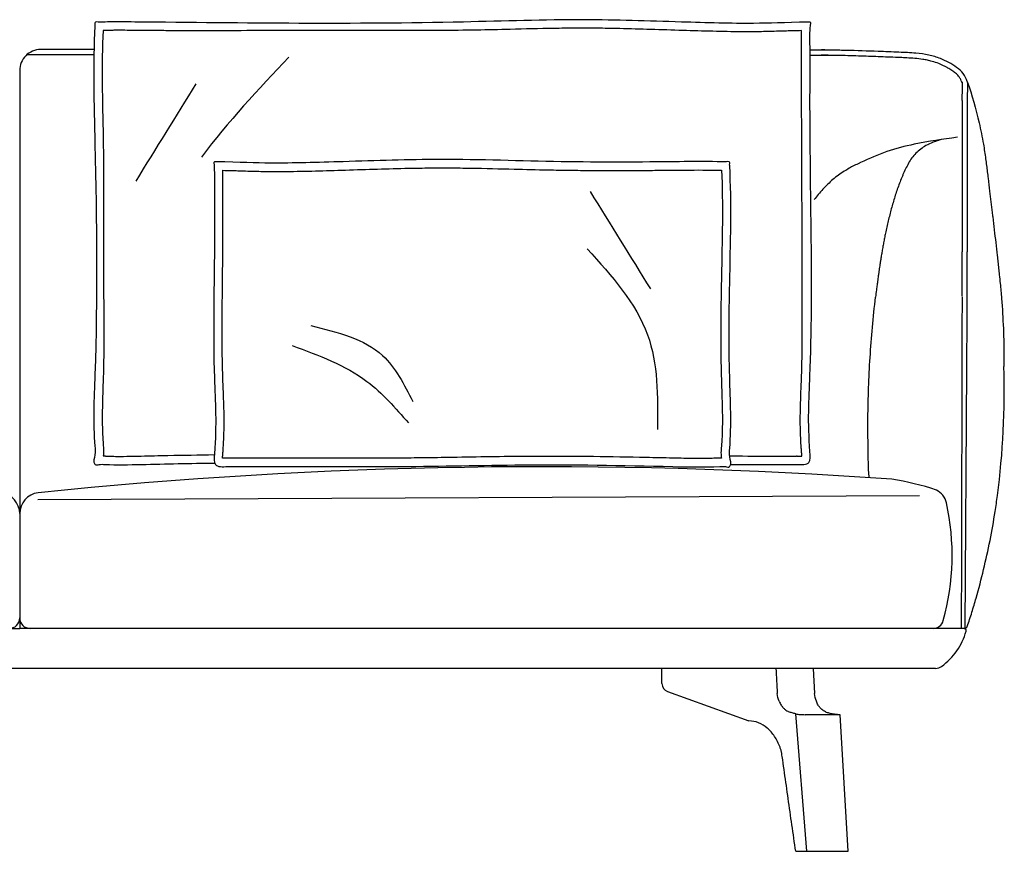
# Model space of a CAD drawing. Extents: x 190267 to 190455, y -196406 to -196327.
# Tile 2 of 2: x 190361 to 190455, y -196406 to -196327. Entities that reach past the tile are written whole.
import ezdxf

# ---------------------------------------------------------------- set-up
doc = ezdxf.new("R2010")
doc.units = 0
doc.header["$LTSCALE"] = 10
doc.layers.add('GIORGETTI', color=29, linetype='CONTINUOUS')

msp = doc.modelspace()

# ---------------------------------------------------------------- linework, layer by layer
at = {"layer": 'GIORGETTI'}
for p, q in [((190368.003, -196329.604), (190362.938, -196329.602)), ((190367.993, -196330.104), (190361.615, -196330.102)), ((190446.517, -196372.073), (190362.654, -196372.458)), ((190360.938, -196373.756), (190360.938, -196383.682)), ((190360.938, -196373.756), (190360.938, -196383.682)), ((190360.938, -196373.756), (190360.938, -196383.682)), ((190360.938, -196373.756), (190360.938, -196383.682)), ((190271.138, -196384.682), (190360.938, -196384.682)), ((190450.738, -196384.682), (190360.938, -196384.682)), ((190447.792, -196384.682), (190361.938, -196384.682)), ((190448.021, -196388.482), (190273.855, -196388.482)), ((190422.013, -196389.921), (190422.013, -196388.482)), ((190436.38, -196388.482), (190436.52, -196390.856)), ((190422.541, -196390.673), (190430.29, -196393.482)), ((190435.774, -196405.882), (190434.734, -196392.805)), ((190438.96, -196392.882), (190435.627, -196392.882)), ((190439.717, -196405.882), (190438.96, -196392.882)), ((190435.774, -196405.882), (190439.717, -196405.882))]:
    msp.add_line(p, q, dxfattribs=at)
for centre, radius, start, end in [((190362.938, -196331.602), 2, 89.99269, 180.54951), ((190376.68, -196361.958), 77.889, 352.56772, 1.62732), ((190380.724, -196369.275), 0.8, 89.99627, 93.18219), ((190434.821, -196369.075), 0.8, 86.81781, 90.00373), ((190410.639, -196834.575), 465.282, 85.90448, 95.91562), ((190439.838, -196396.307), 26.138, 71.546, 81.12757), ((190358.938, -196373.756), 2, 0, 82.74584), ((190362.938, -196373.756), 2, 97.25416, 180), ((190447.346, -196373.087), 1.75, 11.47203, 64.07145), ((190426.58, -196377.734), 23.029, 344.43239, 12.52753), ((190359.938, -196383.682), 1, 270, 0), ((190361.938, -196383.682), 1, 180, 270), ((190447.792, -196383.682), 1, 270, 346.51002), ((190450.738, -196384.882), 0.2, 344.53399, 90), ((190444.955, -196383.282), 6.2, 306.12893, 344.53399), ((190448.021, -196387.482), 1, 270, 306.12893), ((190422.813, -196389.921), 0.8, 180.00014, 250.07564)]:
    msp.add_arc(centre, radius, start, end, dxfattribs=at)
at = {"layer": 'GIORGETTI', "ltscale": 10}
msp.add_arc((190450.699, -196384.281), 0.403, 275.59801, 330.05907, dxfattribs=at)
at = {"layer": 'GIORGETTI', "extrusion": (0, 0, -1)}
for centre, major_axis, ratio, start_param, end_param in [((190434.456, -196390.582), (0, 2.099), 0.707126, 4.204596, 4.58158), ((190437.991, -196390.582), (0, -2.099), 0.707088, 1.062905, 1.439889)]:
    msp.add_ellipse(centre, major_axis=major_axis, ratio=ratio, start_param=start_param, end_param=end_param, dxfattribs=at)
at = {"layer": 'GIORGETTI'}
for points, knots in [([(190434.821, -196369.075), (190435.305, -196369.102), (190436.212, -196369.153), (190435.837, -196365.36), (190436.519, -196354.932), (190436.013, -196341.267), (190436.113, -196329.984), (190436.074, -196327.711), (190436.168, -196326.987), (190433.613, -196327.037), (190430.565, -196327.189), (190422.897, -196326.961), (190413.927, -196326.656), (190396.483, -196327.267), (190381.444, -196327.079), (190369.848, -196326.965), (190368.61, -196327.002), (190368.214, -196326.974), (190368.073, -196327.04), (190368.1, -196327.2), (190367.888, -196330.825), (190368.219, -196342.389), (190368.378, -196355.367), (190367.881, -196365.411), (190368.172, -196368.157), (190367.882, -196368.835), (190368.184, -196369.169), (190368.569, -196369.044), (190369.97, -196369.138), (190373.678, -196369.045), (190377.167, -196368.977), (190379.476, -196368.94)], [0, 0, 0, 0, 11.821687, 22.194937, 94.276806, 359.540312, 411.932663, 429.829989, 430.266722, 432.3978, 484.829155, 553.330925, 645.911176, 760.654996, 1073.250726, 1099.215915, 1107.936884, 1110.560576, 1110.987544, 1112.297006, 1114.500563, 1226.546213, 1446.044505, 1514.057675, 1522.391332, 1531.159178, 1531.673285, 1535.516875, 1541.017941, 1575.731302, 1644.586038, 1644.586038, 1644.586038, 1644.586038]), ([(190451.048, -196332.653), (190450.94, -196332.385), (190450.723, -196331.847), (190450.032, -196331.282), (190449.297, -196330.821), (190448.415, -196330.411), (190447.37, -196330.098), (190446.04, -196329.926), (190444.431, -196329.861), (190442.218, -196329.772), (190440.281, -196329.707), (190439.001, -196329.677), (190436.096, -196329.67)], [0, 0, 0, 0, 8.535167, 17.129451, 26.064201, 34.667155, 46.203905, 58.63428, 74.779905, 94.529304, 125.065042, 132.928564, 132.928564, 132.928564, 132.928564]), ([(190451.048, -196332.653), (190450.94, -196332.385), (190450.723, -196331.847), (190450.032, -196331.282), (190449.297, -196330.821), (190448.415, -196330.411), (190447.37, -196330.098), (190446.04, -196329.926), (190444.431, -196329.861), (190442.218, -196329.772), (190439.767, -196329.689), (190437.972, -196329.656), (190437.196, -196329.644)], [0, 0, 0, 0, 8.535167, 17.129451, 26.064201, 34.667155, 46.203905, 58.63428, 74.779905, 94.529304, 125.065042, 148.365288, 148.365288, 148.365288, 148.365288]), ([(190450.584, -196332.84), (190450.566, -196332.795), (190450.549, -196332.752), (190450.496, -196332.624), (190450.462, -196332.544), (190450.402, -196332.42), (190450.378, -196332.372), (190450.323, -196332.276), (190450.293, -196332.229), (190450.23, -196332.144), (190450.194, -196332.101), (190450.068, -196331.967), (190449.961, -196331.876), (190449.785, -196331.743), (190449.726, -196331.7), (190449.607, -196331.617), (190449.548, -196331.577), (190449.367, -196331.459), (190449.245, -196331.385), (190448.87, -196331.175), (190448.61, -196331.051), (190448.133, -196330.862), (190447.92, -196330.79), (190447.557, -196330.687), (190447.41, -196330.651), (190447.114, -196330.588), (190446.964, -196330.561), (190446.568, -196330.501), (190446.32, -196330.473), (190445.817, -196330.429), (190445.564, -196330.413), (190445.096, -196330.389), (190444.883, -196330.38), (190444.361, -196330.358), (190444.052, -196330.346), (190443.436, -196330.322), (190443.128, -196330.31), (190442.203, -196330.274), (190441.587, -196330.252), (190440.282, -196330.21), (190439.593, -196330.191), (190438.716, -196330.171), (190438.53, -196330.167), (190436.098, -196330.162)], [0, 0, 0, 0, 1.425472, 1.425472, 4.276415, 4.276415, 6.254277, 6.254277, 8.547328, 8.547328, 10.840378, 10.840378, 15.794544, 15.794544, 18.113706, 18.113706, 20.432869, 20.432869, 25.071193, 25.071193, 34.347842, 34.347842, 41.61391, 41.61391, 46.478363, 46.478363, 51.342816, 51.342816, 59.14138, 59.14138, 66.939943, 66.939943, 73.392594, 73.392594, 82.65316, 82.65316, 91.913726, 91.913726, 110.434858, 110.434858, 131.179254, 131.179254, 136.794699, 136.794699, 136.794699, 136.794699]), ([(190450.584, -196332.84), (190450.566, -196332.795), (190450.549, -196332.752), (190450.496, -196332.624), (190450.462, -196332.544), (190450.402, -196332.42), (190450.378, -196332.372), (190450.323, -196332.276), (190450.293, -196332.229), (190450.23, -196332.144), (190450.194, -196332.101), (190450.068, -196331.967), (190449.961, -196331.876), (190449.785, -196331.743), (190449.726, -196331.7), (190449.607, -196331.617), (190449.548, -196331.577), (190449.367, -196331.459), (190449.245, -196331.385), (190448.87, -196331.175), (190448.61, -196331.051), (190448.133, -196330.862), (190447.92, -196330.79), (190447.557, -196330.687), (190447.41, -196330.651), (190447.114, -196330.588), (190446.964, -196330.561), (190446.568, -196330.501), (190446.32, -196330.473), (190445.817, -196330.429), (190445.564, -196330.413), (190445.096, -196330.389), (190444.883, -196330.38), (190444.361, -196330.358), (190444.052, -196330.346), (190443.436, -196330.322), (190443.128, -196330.31), (190442.203, -196330.274), (190441.587, -196330.252), (190440.282, -196330.21), (190439.593, -196330.191), (190438.319, -196330.162), (190437.735, -196330.152), (190437.15, -196330.143)], [0, 0, 0, 0, 1.425472, 1.425472, 4.276415, 4.276415, 6.254277, 6.254277, 8.547328, 8.547328, 10.840378, 10.840378, 15.794544, 15.794544, 18.113706, 18.113706, 20.432869, 20.432869, 25.071193, 25.071193, 34.347842, 34.347842, 41.61391, 41.61391, 46.478363, 46.478363, 51.342816, 51.342816, 59.14138, 59.14138, 66.939943, 66.939943, 73.392594, 73.392594, 82.65316, 82.65316, 91.913726, 91.913726, 110.434858, 110.434858, 131.179254, 131.179254, 148.745108, 148.745108, 148.745108, 148.745108]), ([(190450.549, -196332.691), (190450.55, -196332.702), (190450.551, -196332.715), (190450.553, -196332.749), (190450.554, -196332.773), (190450.557, -196332.822), (190450.558, -196332.841), (190450.56, -196332.882), (190450.561, -196332.903), (190450.563, -196332.949), (190450.564, -196332.975), (190450.566, -196333.027), (190450.567, -196333.053), (190450.568, -196333.103), (190450.569, -196333.129), (190450.569, -196333.179), (190450.569, -196333.203), (190450.568, -196333.255), (190450.568, -196333.281), (190450.565, -196333.362), (190450.563, -196333.418), (190450.557, -196333.544), (190450.553, -196333.615), (190450.549, -196333.728), (190450.547, -196333.769), (190450.545, -196333.85), (190450.544, -196333.89), (190450.542, -196334.009), (190450.542, -196334.087), (190450.542, -196334.315), (190450.545, -196334.461), (190450.548, -196334.673), (190450.549, -196334.742), (190450.549, -196334.845), (190450.549, -196334.882), (190450.55, -196334.953), (190450.55, -196334.989), (190450.55, -196335.096), (190450.549, -196335.166), (190450.549, -196335.377), (190450.548, -196335.515), (190450.547, -196335.837), (190450.548, -196336.015), (190450.548, -196336.313), (190450.548, -196336.434), (190450.548, -196336.721), (190450.548, -196336.885), (190450.548, -196337.197), (190450.548, -196337.348), (190450.548, -196337.606), (190450.548, -196337.716), (190450.549, -196337.926)], [0, 0, 0, 0, 1.072723, 1.072723, 2.696283, 2.696283, 4.178378, 4.178378, 5.660473, 5.660473, 7.539471, 7.539471, 9.418469, 9.418469, 11.297466, 11.297466, 13.196484, 13.196484, 15.095502, 15.095502, 18.893538, 18.893538, 23.41614, 23.41614, 25.943777, 25.943777, 28.471414, 28.471414, 33.526688, 33.526688, 43.637236, 43.637236, 48.679307, 48.679307, 51.304547, 51.304547, 53.929787, 53.929787, 59.180268, 59.180268, 69.681228, 69.681228, 84.289567, 84.289567, 94.966441, 94.966441, 110.215545, 110.215545, 125.46465, 125.46465, 137.522687, 137.522687, 137.522687, 137.522687]), ([(190451.048, -196332.653), (190451.051, -196332.695), (190451.053, -196332.741), (190451.059, -196332.831), (190451.061, -196332.877), (190451.064, -196332.964), (190451.066, -196333.008), (190451.068, -196333.098), (190451.069, -196333.143), (190451.069, -196333.373), (190451.055, -196333.565), (190451.041, -196333.937), (190451.041, -196334.117), (190451.045, -196334.467), (190451.048, -196334.638), (190451.051, -196335.147), (190451.047, -196335.474), (190451.047, -196336.082), (190451.048, -196336.366), (190451.048, -196337.073), (190451.048, -196337.467), (190451.048, -196337.823)], [0, 0, 0, 0, 3.043489, 3.043489, 6.086979, 6.086979, 9.130468, 9.130468, 12.173957, 12.173957, 24.347915, 24.347915, 36.521872, 36.521872, 48.69583, 48.69583, 73.043745, 73.043745, 97.39166, 97.39166, 137.522687, 137.522687, 137.522687, 137.522687]), ([(190451.048, -196332.653), (190451.504, -196333.941), (190451.873, -196335.258), (190452.329, -196337.256), (190452.464, -196337.926), (190452.659, -196339.071), (190452.761, -196339.747), (190452.876, -196340.628), (190452.951, -196341.241), (190452.999, -196341.649), (190453.072, -196342.262), (190453.121, -196342.67), (190453.251, -196343.753), (190453.332, -196344.428), (190453.413, -196345.103)], [-487.950867, -487.950867, -487.950867, -487.950867, -449.804816, -449.804816, -430.73179, -430.73179, -417.380981, -411.658764, -405.936547, -400.21433, -400.21433, -388.769896, -388.769896, -369.848333, -369.848333, -369.848333, -369.848333]), ([(190360.938, -196333.841), (190360.938, -196334.933), (190360.938, -196336.199), (190360.938, -196338.986), (190360.938, -196340.508), (190360.938, -196341.813), (190360.938, -196341.989), (190360.938, -196342.16), (190360.938, -196342.331), (190360.938, -196356.448), (190360.938, -196370.565), (190360.938, -196384.682)], [-8.786579, -8.786579, -8.786579, -8.786579, -4.588596, -4.588596, 0, 0, 0, 0.61555, 0.61555, 0.61555, 51.344753, 51.344753, 51.344753, 51.344753]), ([(190360.938, -196333.841), (190360.938, -196334.933), (190360.938, -196336.199), (190360.938, -196338.986), (190360.938, -196340.508), (190360.938, -196341.813), (190360.938, -196341.989), (190360.938, -196342.16), (190360.938, -196342.331), (190360.938, -196356.448), (190360.938, -196370.565), (190360.938, -196384.682)], [-8.786579, -8.786579, -8.786579, -8.786579, -4.588596, -4.588596, 0, 0, 0, 0.61555, 0.61555, 0.61555, 51.344753, 51.344753, 51.344753, 51.344753]), ([(190360.938, -196333.841), (190360.938, -196334.933), (190360.938, -196336.199), (190360.938, -196338.986), (190360.938, -196340.508), (190360.938, -196341.813), (190360.938, -196341.989), (190360.938, -196342.16), (190360.938, -196342.331), (190360.938, -196356.448), (190360.938, -196370.565), (190360.938, -196384.682)], [-8.786579, -8.786579, -8.786579, -8.786579, -4.588596, -4.588596, 0, 0, 0, 0.61555, 0.61555, 0.61555, 51.344753, 51.344753, 51.344753, 51.344753]), ([(190360.938, -196333.841), (190360.938, -196334.933), (190360.938, -196336.199), (190360.938, -196338.986), (190360.938, -196340.508), (190360.938, -196341.813), (190360.938, -196341.989), (190360.938, -196342.16), (190360.938, -196342.331), (190360.938, -196356.448), (190360.938, -196370.565), (190360.938, -196384.682)], [-8.786579, -8.786579, -8.786579, -8.786579, -4.588596, -4.588596, 0, 0, 0, 0.61555, 0.61555, 0.61555, 51.344753, 51.344753, 51.344753, 51.344753]), ([(190450.103, -196337.951), (190448.731, -196338.138), (190446.471, -196338.471), (190443.367, -196339.233), (190441.727, -196339.981), (190440.908, -196340.355)], [9.529903, 9.529903, 9.529903, 9.529903, 51.080071, 78.054508, 105.027144, 105.027144, 105.027144, 105.027144]), ([(190450.549, -196337.926), (190450.549, -196337.949), (190450.549, -196337.975), (190450.549, -196338.025), (190450.549, -196338.046), (190450.549, -196338.091), (190450.549, -196338.116), (190450.549, -196338.209), (190450.549, -196338.287), (190450.549, -196338.532), (190450.549, -196338.721), (190450.549, -196339.168), (190450.549, -196339.427), (190450.549, -196340.003), (190450.549, -196340.321), (190450.549, -196341.097), (190450.549, -196341.569), (190450.549, -196342.565), (190450.549, -196343.089), (190450.549, -196344.168), (190450.549, -196344.725), (190450.549, -196345.858), (190450.549, -196346.436), (190450.548, -196347.606), (190450.548, -196348.2), (190450.548, -196348.812), (190450.548, -196348.828), (190450.548, -196348.844)], [50.323155, 50.323155, 50.323155, 50.323155, 56.314281, 56.314281, 59.787081, 59.787081, 63.25988, 63.25988, 71.7863, 71.7863, 85.845284, 85.845284, 99.904267, 99.904267, 113.963251, 113.963251, 131.926446, 131.926446, 149.889641, 149.889641, 167.852836, 167.852836, 185.816031, 185.816031, 203.779226, 203.779226, 204.270403, 204.270403, 204.270403, 204.270403]), ([(190451.049, -196337.927), (190451.049, -196337.949), (190451.049, -196337.976), (190451.049, -196338.042), (190451.049, -196338.082), (190451.049, -196338.22), (190451.049, -196338.339), (190451.049, -196338.633), (190451.049, -196338.809), (190451.049, -196339.111), (190451.049, -196339.218), (190451.049, -196339.445), (190451.049, -196339.565), (190451.049, -196339.94), (190451.049, -196340.213), (190451.049, -196340.651), (190451.049, -196340.801), (190451.049, -196341.11), (190451.049, -196341.268), (190451.049, -196341.754), (190451.049, -196342.093), (190451.049, -196342.791), (190451.049, -196343.151), (190451.049, -196343.886), (190451.049, -196344.262), (190451.049, -196345.025), (190451.049, -196345.413), (190451.049, -196346.197), (190451.049, -196346.594), (190451.049, -196347.194), (190451.049, -196347.395), (190451.048, -196347.799), (190451.048, -196348.002), (190451.048, -196348.408), (190451.048, -196348.612), (190451.048, -196348.825), (190451.048, -196348.835), (190451.048, -196348.844)], [50.323155, 50.323155, 50.323155, 50.323155, 56.469471, 56.469471, 62.615787, 62.615787, 74.90842, 74.90842, 87.201053, 87.201053, 93.347369, 93.347369, 99.493686, 99.493686, 111.786318, 111.786318, 117.932635, 117.932635, 124.078951, 124.078951, 136.371584, 136.371584, 148.664216, 148.664216, 160.956849, 160.956849, 173.249482, 173.249482, 185.542114, 185.542114, 191.688431, 191.688431, 197.834747, 197.834747, 203.981063, 203.981063, 204.270403, 204.270403, 204.270403, 204.270403]), ([(190451.049, -196337.824), (190451.049, -196337.824), (190451.049, -196337.826), (190451.049, -196337.837), (190451.049, -196337.846), (190451.049, -196337.867), (190451.049, -196337.875), (190451.049, -196337.891), (190451.049, -196337.896), (190451.049, -196337.91), (190451.049, -196337.917), (190451.049, -196337.927)], [31.128908, 31.128908, 31.128908, 31.128908, 37.742366, 37.742366, 44.03276, 44.03276, 47.177958, 47.177958, 48.750556, 48.750556, 50.323155, 50.323155, 50.323155, 50.323155]), ([(190446.743, -196338.991), (190446.58, -196339.106), (190446.424, -196339.231), (190446.13, -196339.501), (190445.994, -196339.646), (190445.745, -196339.958), (190445.634, -196340.124), (190445.434, -196340.469), (190445.341, -196340.646), (190445.161, -196341.001), (190445.076, -196341.181), (190444.954, -196341.454), (190444.914, -196341.546), (190444.836, -196341.729), (190444.798, -196341.821), (190444.686, -196342.099), (190444.614, -196342.285), (190444.476, -196342.658), (190444.41, -196342.846), (190444.282, -196343.224), (190444.22, -196343.414), (190444.16, -196343.604)], [7.630586, 7.630586, 7.630586, 7.630586, 15.261173, 15.261173, 22.891759, 22.891759, 30.522345, 30.522345, 38.152932, 38.152932, 45.783518, 45.783518, 49.598811, 49.598811, 53.414104, 53.414104, 61.044691, 61.044691, 68.675277, 68.675277, 76.305863, 76.305863, 76.305863, 76.305863]), ([(190448.61, -196338.164), (190448.413, -196338.214), (190448.218, -196338.273), (190447.834, -196338.408), (190447.646, -196338.488), (190447.413, -196338.594), (190447.366, -196338.615), (190447.297, -196338.65), (190447.274, -196338.662), (190447.25, -196338.675)], [26.998282, 26.998282, 26.998282, 26.998282, 33.689571, 33.689571, 40.427485, 40.427485, 42.111963, 42.111963, 42.986203, 42.986203, 42.986203, 42.986203]), ([(190440.908, -196340.355), (190440.824, -196340.393), (190440.741, -196340.431), (190440.331, -196340.623), (190440.01, -196340.79), (190439.698, -196340.972)], [104.011587, 104.011587, 104.011587, 104.011587, 106.772238, 106.772238, 117.643007, 117.643007, 117.643007, 117.643007]), ([(190439.698, -196340.972), (190439.627, -196341.013), (190439.557, -196341.055), (190439.109, -196341.331), (190438.746, -196341.587), (190438.057, -196342.145), (190437.732, -196342.448), (190437.125, -196343.094), (190436.842, -196343.435), (190436.548, -196343.828), (190436.52, -196343.865), (190436.492, -196343.903)], [117.643007, 117.643007, 117.643007, 117.643007, 120.118767, 120.118767, 133.465297, 133.465297, 146.811827, 146.811827, 160.158356, 160.158356, 161.571125, 161.571125, 161.571125, 161.571125]), ([(190444.16, -196343.604), (190444.1, -196343.794), (190444.043, -196343.985), (190443.931, -196344.367), (190443.877, -196344.559), (190443.772, -196344.944), (190443.722, -196345.137), (190443.624, -196345.523), (190443.576, -196345.717), (190443.438, -196346.298), (190443.351, -196346.688), (190443.27, -196347.078)], [76.305863, 76.305863, 76.305863, 76.305863, 83.93645, 83.93645, 91.567036, 91.567036, 99.197622, 99.197622, 106.828208, 106.828208, 122.089381, 122.089381, 122.089381, 122.089381]), ([(190453.413, -196345.103), (190453.43, -196345.244), (190453.447, -196345.386), (190453.561, -196346.344), (190453.655, -196347.161), (190453.804, -196348.385), (190453.852, -196348.794), (190453.914, -196349.407), (190453.953, -196349.816), (190454.017, -196350.43), (190454.097, -196351.108), (190454.149, -196351.583), (190454.223, -196352.331), (190454.265, -196352.807), (190454.379, -196354.237), (190454.438, -196355.191), (190454.515, -196357.102), (190454.536, -196358.059), (190454.539, -196359.259), (190454.539, -196359.503), (190454.537, -196359.746)], [-369.848333, -369.848333, -369.848333, -369.848333, -365.881029, -365.881029, -342.992161, -342.992161, -331.547727, -331.547727, -325.82551, -320.103293, -314.381076, -306.75387, -306.75387, -293.404447, -293.404447, -266.705601, -266.705601, -240.006755, -240.006755, -233.202917, -233.202917, -233.202917, -233.202917]), ([(190443.27, -196347.078), (190443.238, -196347.231), (190443.207, -196347.385), (190443.162, -196347.608), (190443.133, -196347.76), (190443.104, -196347.911), (190443.061, -196348.135), (190443.033, -196348.287), (190443.006, -196348.438), (190442.977, -196348.6), (190442.95, -196348.752), (190442.913, -196348.967), (190442.887, -196349.119), (190442.862, -196349.271), (190442.826, -196349.496), (190442.8, -196349.653), (190442.776, -196349.811), (190442.748, -196349.99), (190442.724, -196350.148), (190442.694, -196350.352), (190442.671, -196350.509), (190442.649, -196350.667), (190442.617, -196350.893), (190442.595, -196351.051), (190442.573, -196351.209), (190442.543, -196351.435), (190442.5, -196351.751), (190442.459, -196352.068), (190442.43, -196352.294), (190442.39, -196352.61), (190442.352, -196352.927), (190442.325, -196353.154)], [143.242678, 143.242678, 143.242678, 143.242678, 150.703521, 150.703521, 154.087168, 158.046396, 158.046396, 164.931659, 165.389271, 165.389271, 172.732146, 172.732146, 175.77615, 180.075021, 180.075021, 186.620641, 187.667826, 187.667826, 195.260631, 195.260631, 197.465131, 202.853435, 202.853435, 208.309622, 210.44624, 210.44624, 219.154113, 225.644667, 225.644667, 229.998604, 240.843094, 240.843094, 240.843094, 240.843094]), ([(190450.548, -196353.059), (190450.548, -196353.035), (190450.548, -196353.01), (190450.548, -196352.961), (190450.548, -196352.936), (190450.548, -196352.862), (190450.548, -196352.811), (190450.548, -196352.71), (190450.548, -196352.659), (190450.548, -196352.559), (190450.548, -196352.509), (190450.548, -196352.358), (190450.548, -196352.257), (190450.548, -196352.056), (190450.548, -196351.955), (190450.548, -196351.6), (190450.548, -196351.346), (190450.548, -196350.584), (190450.548, -196350.076), (190450.548, -196349.328), (190450.548, -196349.086), (190450.548, -196348.844)], [-233.255237, -233.255237, -233.255237, -233.255237, -232.543721, -232.543721, -231.832205, -231.832205, -230.409173, -230.409173, -228.986141, -228.986141, -227.563109, -227.563109, -224.717045, -224.717045, -221.870981, -221.870981, -214.683534, -214.683534, -200.30864, -200.30864, -193.427338, -193.427338, -193.427338, -193.427338]), ([(190450.845, -196384.656), (190450.913, -196374.125), (190450.98, -196363.594), (190451.048, -196353.063), (190451.048, -196353.063), (190451.048, -196353.063), (190451.048, -196353.063), (190451.048, -196353.043), (190451.048, -196353.023), (190451.048, -196352.99), (190451.048, -196352.95), (190451.048, -196352.91), (190451.048, -196352.857), (190451.048, -196352.778), (190451.048, -196352.698), (190451.048, -196352.644), (190451.048, -196352.591), (190451.048, -196352.486), (190451.048, -196352.328), (190451.048, -196352.221), (190451.048, -196352.166), (190451.048, -196352.158), (190451.048, -196352.153), (190451.048, -196352.102), (190451.048, -196352.041), (190451.048, -196351.979), (190451.048, -196351.926), (190451.048, -196351.836), (190451.048, -196351.693), (190451.048, -196351.535), (190451.048, -196351.376), (190451.048, -196351.217), (190451.048, -196351.059), (190451.048, -196350.9), (190451.048, -196350.742), (190451.048, -196350.589), (190451.048, -196350.49), (190451.048, -196350.437), (190451.048, -196350.378), (190451.048, -196350.266), (190451.048, -196350.108), (190451.048, -196349.95), (190451.048, -196349.792), (190451.048, -196349.633), (190451.048, -196349.475), (190451.048, -196349.317), (190451.048, -196349.16), (190451.048, -196349.002), (190451.048, -196348.897), (190451.048, -196348.844)], [-530.883022, -530.883022, -530.883022, -530.883022, -233.259619, -233.259619, -233.259619, -233.255237, -233.255237, -233.255237, -232.69072, -232.69072, -232.323737, -231.561686, -231.561686, -230.827719, -229.331702, -229.303618, -229.303618, -227.835684, -226.339667, -224.84365, -224.787482, -224.787482, -224.638486, -224.638486, -223.347632, -222.897367, -222.897367, -221.851615, -220.355597, -218.85958, -217.363563, -215.867545, -214.371528, -212.875511, -211.379493, -209.883476, -208.561276, -208.561276, -208.387458, -206.891441, -205.395424, -203.899406, -202.403389, -200.907372, -199.411354, -197.915337, -196.419319, -194.923302, -193.427338, -193.427338, -193.427338, -193.427338]), ([(190441.702, -196370.242), (190441.651, -196369.345), (190441.611, -196367.484), (190441.586, -196364.666), (190441.651, -196361.781), (190441.792, -196358.901), (190442.012, -196356.026), (190442.212, -196354.11), (190442.325, -196353.154)], [124.248381, 124.248381, 124.248381, 124.248381, 147.129416, 171.650985, 196.172554, 220.694124, 245.215693, 269.737262, 269.737262, 269.737262, 269.737262]), ([(190450.55, -196353.12), (190450.545, -196354.799), (190450.541, -196356.481), (190450.529, -196360.968), (190450.523, -196363.774), (190450.514, -196367.717), (190450.511, -196368.853), (190450.506, -196371.124), (190450.503, -196372.26), (190450.5, -196373.846), (190450.499, -196374.297), (190450.498, -196374.747), (190450.498, -196374.747), (190450.498, -196374.747), (190450.498, -196374.747), (190450.49, -196378.058), (190450.482, -196381.37), (190450.474, -196384.682)], [0, 0, 0, 0, 50.707375, 50.707375, 135.337333, 135.337333, 169.609894, 169.609894, 203.882454, 203.882454, 217.476568, 217.476568, 217.476568, 217.47676, 217.47676, 217.47676, 317.552789, 317.552789, 317.552789, 317.552789]), ([(190380.68, -196368.476), (190380.633, -196368.478), (190380.588, -196368.481), (190380.456, -196368.488), (190380.375, -196368.491), (190380.277, -196368.492), (190380.251, -196368.492), (190380.227, -196368.491)], [0, 0, 0, 0, 1.140199, 1.140199, 3.420597, 3.420597, 4.285118, 4.285118, 4.285118, 4.285118]), ([(190434.866, -196368.277), (190434.912, -196368.279), (190434.958, -196368.282), (190435.089, -196368.288), (190435.17, -196368.292), (190435.269, -196368.292), (190435.295, -196368.292), (190435.318, -196368.292)], [0, 0, 0, 0, 1.140199, 1.140199, 3.420597, 3.420597, 4.285118, 4.285118, 4.285118, 4.285118]), ([(190428.551, -196369.073), (190430.295, -196369.074), (190432.385, -196369.075), (190434.476, -196369.075), (190434.821, -196369.075)], [2136.118615, 2136.118615, 2136.118615, 2136.118615, 2188.446272, 2198.82065, 2198.82065, 2198.82065, 2198.82065]), ([(190451.048, -196384.482), (190451.199, -196384.037), (190451.346, -196383.591), (190451.625, -196382.695), (190451.758, -196382.244), (190452.144, -196380.89), (190452.382, -196379.981), (190452.822, -196378.156), (190453.025, -196377.239), (190453.393, -196375.397), (190453.556, -196374.472), (190453.776, -196373.041), (190453.848, -196372.538), (190453.914, -196372.033)], [0, 0, 0, 0, 14.077431, 14.077431, 28.154861, 28.154861, 56.309723, 56.309723, 84.464584, 84.464584, 112.619445, 112.619445, 127.867952, 127.867952, 127.867952, 127.867952]), ([(190432.844, -196388.482), (190432.868, -196388.877), (190432.891, -196389.273), (190432.938, -196390.064), (190432.961, -196390.46), (190432.984, -196390.856)], [0, 0, 0, 0, 1.191085, 1.191085, 2.382168, 2.382168, 2.382168, 2.382168]), ([(190433.159, -196391.602), (190433.186, -196391.667), (190433.215, -196391.729), (190433.278, -196391.85), (190433.312, -196391.909), (190433.401, -196392.048), (190433.458, -196392.125), (190433.585, -196392.27), (190433.655, -196392.338), (190433.833, -196392.482), (190433.944, -196392.549), (190434.06, -196392.597)], [0, 0, 0, 0, 0.221047, 0.221047, 0.444966, 0.444966, 0.774799, 0.774799, 1.128479, 1.128479, 1.636886, 1.636886, 1.636886, 1.636886]), ([(190437.557, -196392.597), (190437.442, -196392.549), (190437.332, -196392.482), (190437.159, -196392.338), (190437.092, -196392.27), (190436.971, -196392.125), (190436.917, -196392.048), (190436.834, -196391.909), (190436.803, -196391.85), (190436.745, -196391.729), (190436.719, -196391.667), (190436.695, -196391.602)], [0.000001, 0.000001, 0.000001, 0.000001, 0.508408, 0.508408, 0.862088, 0.862088, 1.191921, 1.191921, 1.41584, 1.41584, 1.636887, 1.636887, 1.636887, 1.636887]), ([(190434.734, -196392.805), (190434.62, -196392.782), (190434.507, -196392.752), (190434.282, -196392.682), (190434.171, -196392.642), (190434.06, -196392.597)], [-0.977106, -0.977106, -0.977106, -0.977106, -0.487819, -0.487819, -0.000001, -0.000001, -0.000001, -0.000001]), ([(190434.734, -196392.805), (190434.856, -196392.831), (190434.991, -196392.85), (190435.29, -196392.876), (190435.454, -196392.882), (190435.627, -196392.882)], [0, 0, 0, 0, 0.524261, 0.524261, 1.075632, 1.075632, 1.075632, 1.075632]), ([(190437.557, -196392.597), (190437.666, -196392.642), (190437.778, -196392.682), (190438.003, -196392.752), (190438.117, -196392.782), (190438.232, -196392.805)], [-0.9771017, -0.9771017, -0.9771017, -0.9771017, -0.4892854, -0.4892854, 0, 0, 0, 0]), ([(190438.806, -196392.882), (190438.742, -196392.882), (190438.659, -196392.876), (190438.463, -196392.85), (190438.354, -196392.831), (190438.232, -196392.805)], [0.000001, 0.000001, 0.000001, 0.000001, 0.551152, 0.551152, 1.075203, 1.075203, 1.075203, 1.075203]), ([(190434.73, -196405.882), (190434.492, -196404.209), (190434.254, -196402.536), (190433.9, -196400.045), (190433.783, -196399.227), (190433.609, -196398), (190433.551, -196397.591), (190433.463, -196396.977), (190433.434, -196396.773), (190433.401, -196396.542), (190433.398, -196396.517), (190433.388, -196396.466), (190433.383, -196396.441), (190433.365, -196396.367), (190433.35, -196396.319), (190433.307, -196396.174), (190433.275, -196396.079), (190433.106, -196395.613), (190432.933, -196395.265), (190432.523, -196394.648), (190432.286, -196394.379), (190431.768, -196393.939), (190431.486, -196393.769), (190430.9, -196393.54), (190430.595, -196393.482), (190430.29, -196393.482)], [-332.358087, -332.358087, -332.358087, -332.358087, -284.850205, -284.850205, -261.612814, -261.612814, -249.994118, -249.994118, -244.18477, -244.18477, -243.458602, -243.458602, -242.732433, -242.732433, -241.280096, -241.280096, -238.375422, -238.375422, -226.756727, -226.756727, -215.138031, -215.138031, -203.519335, -203.519335, -191.900639, -191.900639, -191.900639, -191.900639]), ([(190434.73, -196405.882), (190434.904, -196405.882), (190435.078, -196405.882), (190435.426, -196405.882), (190435.6, -196405.882), (190435.774, -196405.882)], [-1.502701, -1.502701, -1.502701, -1.502701, -0.751362, -0.751362, 0, 0, 0, 0])]:
    msp.add_open_spline(points, degree=3, knots=knots, dxfattribs=at)
at = {"layer": 'GIORGETTI', "ltscale": 10}
for points, knots in [([(190368.869, -196327.793), (190368.79, -196329.39), (190368.774, -196331.07), (190368.8, -196334.498), (190368.842, -196336.245), (190368.889, -196338.497), (190368.899, -196339.016), (190368.916, -196353.14), (190368.924, -196353.656), (190368.942, -196355.199), (190368.947, -196356.224), (190368.94, -196357.781), (190368.935, -196358.312), (190368.92, -196359.29), (190368.911, -196359.737), (190368.891, -196360.544), (190368.88, -196360.903), (190368.857, -196361.621), (190368.844, -196361.979), (190368.811, -196363.05), (190368.792, -196363.76), (190368.787, -196364.644), (190368.788, -196364.828), (190368.792, -196365.376), (190368.799, -196365.739), (190368.818, -196366.21), (190368.823, -196366.322), (190368.841, -196366.656), (190368.855, -196366.877), (190368.876, -196367.137), (190368.879, -196367.177), (190368.886, -196367.249), (190368.888, -196367.281), (190368.899, -196367.397), (190368.907, -196367.489), (190368.919, -196367.691), (190368.922, -196367.801), (190368.914, -196368.028), (190368.905, -196368.144), (190368.885, -196368.265)], [787.546767, 787.546767, 787.546767, 787.546767, 838.675872, 838.675872, 889.804978, 889.804978, 905.192992, 905.192992, 920.581007, 920.581007, 951.357036, 951.357036, 967.253736, 967.253736, 980.574298, 980.574298, 991.22578, 991.22578, 1001.877262, 1001.877262, 1023.180226, 1023.180226, 1028.780768, 1028.780768, 1039.981853, 1039.981853, 1043.474689, 1043.474689, 1050.46036, 1050.46036, 1051.752169, 1051.752169, 1052.764175, 1052.764175, 1055.340268, 1055.340268, 1057.916361, 1057.916361, 1060.306476, 1060.306476, 1060.306476, 1060.306476]), ([(190435.296, -196327.806), (190434.764, -196327.818), (190434.29, -196327.831), (190433.191, -196327.863), (190432.613, -196327.88), (190431.796, -196327.9), (190431.544, -196327.906), (190431.106, -196327.913), (190430.921, -196327.915), (190430.356, -196327.92), (190429.965, -196327.92), (190428.695, -196327.912), (190427.775, -196327.895), (190425.899, -196327.849), (190424.943, -196327.82), (190421.939, -196327.725), (190419.957, -196327.657), (190417.26, -196327.6), (190416.527, -196327.588), (190415.116, -196327.575), (190414.439, -196327.573), (190413.078, -196327.579), (190412.395, -196327.587), (190410.34, -196327.619), (190408.962, -196327.653), (190406.513, -196327.714), (190405.443, -196327.74), (190403.684, -196327.777), (190402.995, -196327.789), (190381.619, -196327.806), (190380.932, -196327.813), (190378.871, -196327.825), (190377.5, -196327.824), (190375.56, -196327.815), (190374.991, -196327.811), (190373.895, -196327.803), (190373.367, -196327.799), (190372.52, -196327.791), (190372.2, -196327.788), (190371.241, -196327.779), (190370.605, -196327.773), (190369.848, -196327.777), (190369.721, -196327.779), (190369.52, -196327.781), (190369.445, -196327.782), (190369.311, -196327.785), (190369.252, -196327.786), (190369.131, -196327.789), (190369.069, -196327.79), (190368.962, -196327.792), (190368.916, -196327.792), (190368.869, -196327.793)], [306.64523, 306.64523, 306.64523, 306.64523, 319.414518, 319.414518, 338.688276, 338.688276, 347.444114, 347.444114, 353.742886, 353.742886, 366.340429, 366.340429, 393.5841, 393.5841, 420.827771, 420.827771, 480.511959, 480.511959, 502.914457, 502.914457, 523.589297, 523.589297, 544.264138, 544.264138, 585.613819, 585.613819, 617.547002, 617.547002, 638.098048, 638.098048, 658.649094, 658.649094, 699.751186, 699.751186, 716.807891, 716.807891, 732.621113, 732.621113, 742.202378, 742.202378, 761.364909, 761.364909, 765.234495, 765.234495, 767.516805, 767.516805, 769.336441, 769.336441, 771.156077, 771.156077, 772.472373, 772.472373, 772.472373, 772.472373]), ([(190435.318, -196368.292), (190435.318, -196368.266), (190435.316, -196368.237), (190435.311, -196368.148), (190435.306, -196368.083), (190435.298, -196367.982), (190435.295, -196367.95), (190435.29, -196367.886), (190435.287, -196367.854), (190435.28, -196367.759), (190435.275, -196367.695), (190435.261, -196367.506), (190435.252, -196367.381), (190435.228, -196367.009), (190435.215, -196366.767), (190435.184, -196366.052), (190435.173, -196365.593), (190435.163, -196364.258), (190435.185, -196363.423), (190435.232, -196362.146), (190435.251, -196361.69), (190435.28, -196360.943), (190435.29, -196360.652), (190435.308, -196360.065), (190435.316, -196359.77), (190435.335, -196358.877), (190435.344, -196358.274), (190435.358, -196356.444), (190435.354, -196355.198), (190435.337, -196353.111), (190435.328, -196339.19), (190435.312, -196337.569), (190435.304, -196336.779), (190435.293, -196335.324), (190435.29, -196334.658), (190435.29, -196333.33), (190435.292, -196332.669), (190435.295, -196331.677), (190435.296, -196331.341), (190435.298, -196330.34), (190435.297, -196329.679), (190435.29, -196328.923), (190435.289, -196328.818), (190435.287, -196328.605), (190435.286, -196328.497), (190435.286, -196328.199), (190435.288, -196328.006), (190435.296, -196327.806)], [18.644809, 18.644809, 18.644809, 18.644809, 19.568603, 19.568603, 21.416191, 21.416191, 22.222679, 22.222679, 23.029168, 23.029168, 24.642145, 24.642145, 27.868099, 27.868099, 34.320008, 34.320008, 47.223826, 47.223826, 73.03146, 73.03146, 87.705532, 87.705532, 97.078213, 97.078213, 106.450894, 106.450894, 125.196256, 125.196256, 162.68698, 162.68698, 187.224215, 187.224215, 210.363104, 210.363104, 229.898878, 229.898878, 249.434652, 249.434652, 259.493317, 259.493317, 279.610647, 279.610647, 282.863588, 282.863588, 286.116529, 286.116529, 291.693695, 291.693695, 291.693695, 291.693695]), ([(190380.25, -196341.095), (190380.781, -196341.108), (190381.256, -196341.12), (190382.355, -196341.152), (190382.932, -196341.17), (190383.749, -196341.19), (190384.001, -196341.195), (190384.439, -196341.202), (190384.624, -196341.204), (190385.19, -196341.209), (190385.58, -196341.209), (190386.851, -196341.201), (190387.77, -196341.184), (190389.646, -196341.138), (190390.603, -196341.109), (190393.606, -196341.014), (190395.588, -196340.946), (190398.286, -196340.889), (190399.019, -196340.877), (190400.429, -196340.864), (190401.106, -196340.862), (190402.467, -196340.869), (190403.15, -196340.876), (190405.205, -196340.908), (190406.583, -196340.942), (190409.032, -196341.003), (190410.102, -196341.03), (190411.861, -196341.066), (190412.55, -196341.078), (190413.926, -196341.096), (190414.614, -196341.102), (190416.674, -196341.114), (190418.046, -196341.113), (190419.986, -196341.104), (190420.554, -196341.101), (190421.651, -196341.093), (190422.178, -196341.088), (190423.026, -196341.081), (190423.345, -196341.078), (190424.305, -196341.069), (190424.941, -196341.062), (190426.697, -196341.067), (190426.824, -196341.068), (190427.026, -196341.07), (190427.1, -196341.072), (190427.234, -196341.074), (190427.293, -196341.075), (190427.414, -196341.078), (190427.476, -196341.079), (190427.584, -196341.081), (190427.63, -196341.081), (190427.676, -196341.082)], [306.64523, 306.64523, 306.64523, 306.64523, 319.414518, 319.414518, 338.688276, 338.688276, 347.444114, 347.444114, 353.742886, 353.742886, 366.340429, 366.340429, 393.5841, 393.5841, 420.827771, 420.827771, 480.511959, 480.511959, 502.914457, 502.914457, 523.589297, 523.589297, 544.264138, 544.264138, 585.613819, 585.613819, 617.547002, 617.547002, 638.098048, 638.098048, 658.649094, 658.649094, 699.751186, 699.751186, 716.807891, 716.807891, 732.621113, 732.621113, 742.202378, 742.202378, 761.364909, 761.364909, 765.234495, 765.234495, 767.516805, 767.516805, 769.336441, 769.336441, 771.156077, 771.156077, 772.472373, 772.472373, 772.472373, 772.472373]), ([(190380.227, -196368.491), (190380.228, -196368.465), (190380.229, -196368.437), (190380.234, -196368.347), (190380.239, -196368.282), (190380.248, -196368.181), (190380.25, -196368.15), (190380.256, -196368.086), (190380.258, -196368.054), (190380.266, -196367.958), (190380.271, -196367.894), (190380.285, -196367.705), (190380.293, -196367.58), (190380.317, -196367.209), (190380.33, -196366.966), (190380.362, -196366.251), (190380.372, -196365.793), (190380.383, -196364.457), (190380.36, -196363.622), (190380.314, -196362.345), (190380.295, -196361.889), (190380.266, -196361.142), (190380.255, -196360.851), (190380.237, -196360.265), (190380.23, -196359.969), (190380.21, -196359.076), (190380.202, -196358.473), (190380.187, -196356.643), (190380.192, -196355.397), (190380.208, -196353.311), (190380.217, -196352.479), (190380.234, -196350.858), (190380.242, -196350.069), (190380.252, -196348.613), (190380.255, -196347.947), (190380.256, -196346.619), (190380.253, -196345.958), (190380.25, -196344.966), (190380.249, -196344.63), (190380.248, -196343.629), (190380.248, -196342.968), (190380.255, -196342.212), (190380.256, -196342.107), (190380.258, -196341.894), (190380.259, -196341.786), (190380.259, -196341.488), (190380.257, -196341.295), (190380.25, -196341.095)], [18.644809, 18.644809, 18.644809, 18.644809, 19.568603, 19.568603, 21.416191, 21.416191, 22.222679, 22.222679, 23.029168, 23.029168, 24.642145, 24.642145, 27.868099, 27.868099, 34.320008, 34.320008, 47.223826, 47.223826, 73.03146, 73.03146, 87.705532, 87.705532, 97.078213, 97.078213, 106.450894, 106.450894, 125.196256, 125.196256, 162.68698, 162.68698, 187.224215, 187.224215, 210.363104, 210.363104, 229.898878, 229.898878, 249.434652, 249.434652, 259.493317, 259.493317, 279.610647, 279.610647, 282.863588, 282.863588, 286.116529, 286.116529, 291.693695, 291.693695, 291.693695, 291.693695]), ([(190427.676, -196341.082), (190427.756, -196342.679), (190427.772, -196344.36), (190427.745, -196347.787), (190427.703, -196349.534), (190427.657, -196351.786), (190427.647, -196352.305), (190427.629, -196353.339), (190427.621, -196353.855), (190427.604, -196355.398), (190427.599, -196356.423), (190427.606, -196357.98), (190427.611, -196358.511), (190427.625, -196359.489), (190427.634, -196359.936), (190427.655, -196360.743), (190427.666, -196361.103), (190427.689, -196361.82), (190427.701, -196362.178), (190427.735, -196363.249), (190427.753, -196363.959), (190427.758, -196364.844), (190427.758, -196365.027), (190427.754, -196365.575), (190427.746, -196365.938), (190427.727, -196366.409), (190427.722, -196366.521), (190427.704, -196366.855), (190427.69, -196367.076), (190427.669, -196367.336), (190427.666, -196367.376), (190427.66, -196367.448), (190427.657, -196367.48), (190427.647, -196367.596), (190427.638, -196367.689), (190427.627, -196367.89), (190427.624, -196368), (190427.631, -196368.227), (190427.641, -196368.343), (190427.66, -196368.464)], [787.546767, 787.546767, 787.546767, 787.546767, 838.675872, 838.675872, 889.804978, 889.804978, 905.192992, 905.192992, 920.581007, 920.581007, 951.357036, 951.357036, 967.253736, 967.253736, 980.574298, 980.574298, 991.22578, 991.22578, 1001.877262, 1001.877262, 1023.180226, 1023.180226, 1028.780768, 1028.780768, 1039.981853, 1039.981853, 1043.474689, 1043.474689, 1050.46036, 1050.46036, 1051.752169, 1051.752169, 1052.764175, 1052.764175, 1055.340268, 1055.340268, 1057.916361, 1057.916361, 1060.306476, 1060.306476, 1060.306476, 1060.306476]), ([(190368.885, -196368.265), (190368.931, -196368.266), (190368.974, -196368.268), (190369.041, -196368.272), (190369.066, -196368.273), (190369.114, -196368.276), (190369.138, -196368.277), (190369.211, -196368.281), (190369.259, -196368.283), (190369.406, -196368.289), (190369.504, -196368.293), (190369.801, -196368.302), (190370.001, -196368.306), (190370.609, -196368.311), (190371.022, -196368.307), (190371.791, -196368.294), (190372.146, -196368.285), (190373.347, -196368.257), (190374.188, -196368.238), (190376.507, -196368.19), (190377.98, -196368.164), (190379.448, -196368.145)], [1077.343455, 1077.343455, 1077.343455, 1077.343455, 1078.48142, 1078.48142, 1079.263045, 1079.263045, 1080.04467, 1080.04467, 1081.60792, 1081.60792, 1084.734421, 1084.734421, 1090.987422, 1090.987422, 1103.493424, 1103.493424, 1113.994834, 1113.994834, 1138.950482, 1138.950482, 1183.038106, 1183.038106, 1183.038106, 1183.038106]), ([(190427.66, -196368.464), (190427.614, -196368.466), (190427.571, -196368.468), (190427.505, -196368.471), (190427.479, -196368.473), (190427.431, -196368.475), (190427.407, -196368.476), (190427.335, -196368.48), (190427.286, -196368.482), (190427.14, -196368.489), (190427.041, -196368.492), (190426.745, -196368.501), (190426.544, -196368.505), (190424.937, -196368.51), (190424.523, -196368.506), (190423.754, -196368.493), (190423.399, -196368.484), (190422.199, -196368.456), (190421.358, -196368.437), (190418.842, -196368.385), (190417.177, -196368.356), (190414.39, -196368.323), (190413.266, -196368.314), (190411.174, -196368.307), (190410.207, -196368.308), (190408.05, -196368.32), (190406.861, -196368.334), (190404.483, -196368.37), (190403.293, -196368.391), (190401.144, -196368.427), (190400.184, -196368.442), (190398.526, -196368.463), (190397.827, -196368.47), (190395.288, -196368.487), (190393.448, -196368.481), (190390.737, -196368.474), (190389.869, -196368.473), (190388.132, -196368.472), (190387.264, -196368.472), (190385.026, -196368.473), (190383.656, -196368.474), (190381.766, -196368.475), (190381.245, -196368.475), (190380.724, -196368.475)], [1077.343455, 1077.343455, 1077.343455, 1077.343455, 1078.48142, 1078.48142, 1079.263045, 1079.263045, 1080.04467, 1080.04467, 1081.60792, 1081.60792, 1084.734421, 1084.734421, 1090.987422, 1090.987422, 1103.493424, 1103.493424, 1113.994834, 1113.994834, 1138.950482, 1138.950482, 1188.861779, 1188.861779, 1222.695598, 1222.695598, 1251.817433, 1251.817433, 1287.483556, 1287.483556, 1323.14968, 1323.14968, 1351.929413, 1351.929413, 1372.935765, 1372.935765, 1428.235404, 1428.235404, 1454.270126, 1454.270126, 1480.304847, 1480.304847, 1521.397434, 1521.397434, 1537.025815, 1537.025815, 1537.025815, 1537.025815]), ([(190428.441, -196368.273), (190428.677, -196368.273), (190428.913, -196368.273), (190430.519, -196368.274), (190431.889, -196368.275), (190433.78, -196368.275), (190434.3, -196368.275), (190434.821, -196368.275)], [1473.223678, 1473.223678, 1473.223678, 1473.223678, 1480.304847, 1480.304847, 1521.397434, 1521.397434, 1537.025815, 1537.025815, 1537.025815, 1537.025815])]:
    msp.add_open_spline(points, degree=3, knots=knots, dxfattribs=at)
msp.add_open_spline([(190386.545, -196330.315), (190383.637, -196333.392), (190380.73, -196336.469), (190378.222, -196339.831)], degree=3, dxfattribs=at)
at = {"layer": 'GIORGETTI'}
for points in [[(190360.938, -196331.583), (190360.938, -196332.194), (190360.938, -196332.95), (190360.938, -196333.841)], [(190360.938, -196331.583), (190360.938, -196332.194), (190360.938, -196332.95), (190360.938, -196333.841)], [(190360.938, -196331.583), (190360.938, -196332.194), (190360.938, -196332.95), (190360.938, -196333.841)], [(190360.938, -196331.583), (190360.938, -196332.194), (190360.938, -196332.95), (190360.938, -196333.841)], [(190451.049, -196337.824), (190451.048, -196337.824), (190451.048, -196337.823), (190451.048, -196337.823)], [(190447.25, -196338.675), (190447.076, -196338.771), (190446.906, -196338.877), (190446.743, -196338.991)]]:
    msp.add_open_spline(points, degree=3, dxfattribs=at)
at = {"layer": 'GIORGETTI', "ltscale": 10}
for points in [[(190377.696, -196332.859), (190371.969, -196342.125)], [(190415.188, -196343.119), (190420.915, -196352.385)], [(190414.915, -196348.57), (190420.642, -196356.745), (190421.597, -196365.738)], [(190388.636, -196355.863), (190395.454, -196358.725), (190398.318, -196363.085)], [(190386.863, -196357.771), (190393.954, -196361.177), (190397.908, -196365.129)]]:
    msp.add_spline(points, degree=3, dxfattribs=at)
at = {"layer": 'GIORGETTI'}
msp.add_spline([(190380.724, -196369.275), (190379.557, -196369.087), (190379.455, -196368.055), (190379.455, -196360.847), (190379.455, -196347.411), (190379.455, -196342.171), (190379.391, -196340.383), (190379.389, -196340.339), (190379.594, -196340.281), (190384.836, -196340.406), (190391.685, -196340.275), (190400.94, -196340.064), (190412.413, -196340.275), (190423.672, -196340.275), (190427.269, -196340.275), (190428.141, -196340.275), (190428.402, -196340.297), (190428.439, -196340.318), (190428.455, -196340.448), (190428.455, -196340.668), (190428.455, -196351.873), (190428.455, -196360.733), (190428.455, -196367.534), (190428.455, -196368.368), (190428.472, -196369.244), (190428.437, -196369.282), (190428.053, -196369.287), (190427.503, -196369.272), (190423.032, -196369.276), (190408.734, -196369.117), (190397.149, -196369.275), (190390.743, -196369.275), (190381.762, -196369.275), (190380.724, -196369.275)], degree=3, dxfattribs=at)

doc.saveas('drawing.dxf')
